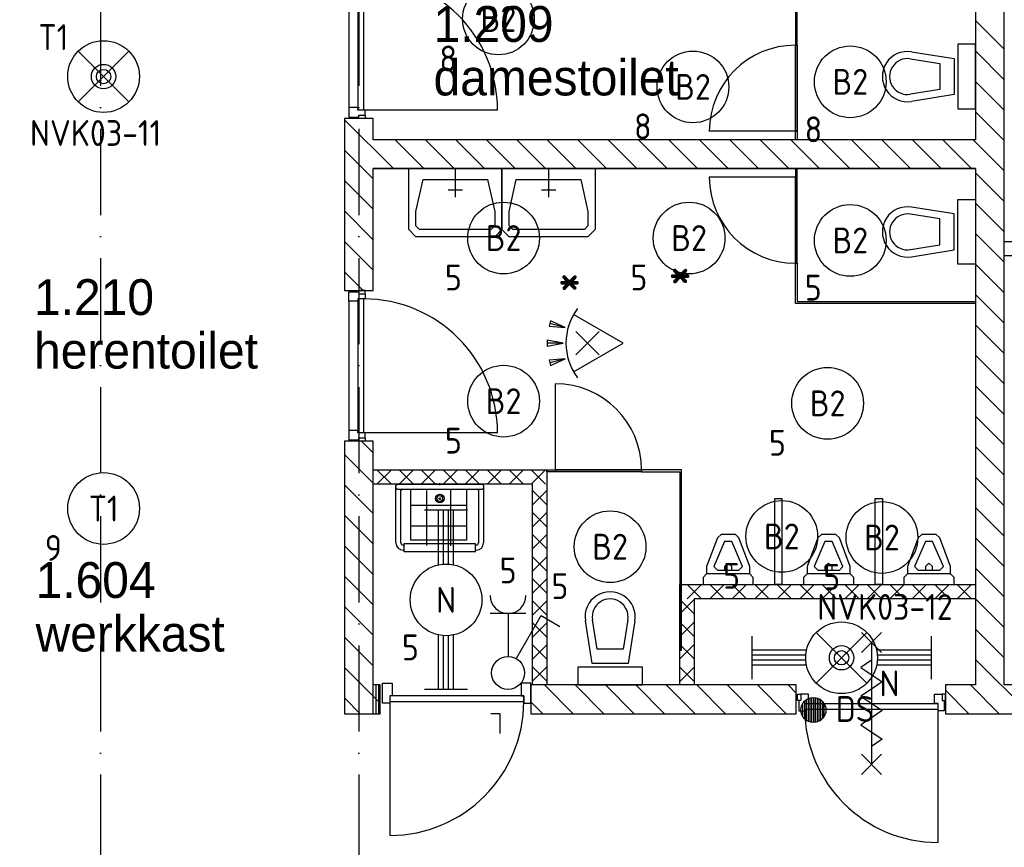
# Model space of a CAD drawing. Header units: millimetres. Extents: x -6587 to 112313, y 244 to 84344.
# Tile 44 of 55: x 65611 to 72475, y 43823 to 49593. Entities that reach past the tile are written whole.
import ezdxf
from ezdxf.enums import TextEntityAlignment as Align

# ---------------------------------------------------------------- set-up
doc = ezdxf.new("R2010")
doc.units = ezdxf.units.MM
doc.header["$LTSCALE"] = 100
doc.linetypes.add('DASHDOT', pattern=[9, 6, -1.5, 0, -1.5])
doc.layers.get('0').update_dxf_attribs({"linetype": 'CONTINUOUS'})
for name, color, linetype in [('AL$1----_MAATVOERING', 7, 'CONTINUOUS'), ('AL$7----_STRAMIEN', 1, 'DASHDOT'), ('AL22----_BINNENWAND', 7, 'CONTINUOUS'), ('AL22----_CAMPINGWANDJE', 1, 'CONTINUOUS'), ('AL28----_KONSTRUKTIE', 3, 'CONTINUOUS'), ('AL32----_BINNENKOZ', 7, 'CONTINUOUS'), ('AL32----_DRAAIR', 7, 'CONTINUOUS'), ('AL32----_DRAAIRICHTING', 1, 'CONTINUOUS'), ('AL65----_BEVEILIGING', 7, 'CONTINUOUS'), ('AL74----_INRSANITAIR', 7, 'CONTINUOUS'), ('ALXA1---_RASTER50', 12, 'CONTINUOUS'), ('ALXA7---_KALKZVUIL', 1, 'CONTINUOUS'), ('ALXAB---_PREFABBETON', 1, 'CONTINUOUS'), ('BOUW', 8, 'CONTINUOUS'), ('EB63101-_ATTRIB', 2, 'CONTINUOUS'), ('EB63102-_ATTRIB', 2, 'CONTINUOUS'), ('EB63501-_ATTRIB', 2, 'CONTINUOUS'), ('EB6521--_ATTRIB', 2, 'CONTINUOUS'), ('EL63101-_LICHT-ARM', 3, 'CONTINUOUS'), ('EL63102-_LICHT-SCH', 3, 'CONTINUOUS'), ('EL63501-_NOODVRL-ARM', 3, 'CONTINUOUS'), ('EL6521--_BEWAKING', 3, 'CONTINUOUS')]:
    doc.layers.add(name, color=color, linetype=linetype)
doc.styles.add('1_8', font='iso', dxfattribs={"width": 0.7, "height": 1.8})
doc.styles.add('BURO-025', font='BUROFONT.shx', dxfattribs={"height": 250})
doc.styles.add('NORATT', font='isocp.shx')
doc.styles.get("Standard").update_dxf_attribs({"font": 'iso.shx'})

# ---------------------------------------------------------------- blocks, each defined once
blk = doc.blocks.new('ES3G00')
blk.add_circle((0, 0), 2.5)
at = {"color": 6, "style": '1_8'}
for tag, flags, p in [('SCHAK', 8, (3.5, 2.75)), ('A_CODE', 8, (0, 0)), ('GROEP', 8, (-3.5, -2.75)), ('KAST', 9, (3.5, -2.75))]:
    blk.add_attdef(tag, text='', height=1.8, dxfattribs=dict(at, flags=flags)).set_placement(p, align=Align.MIDDLE)
blk = doc.blocks.new('ES3G01')
at = {"color": 0}
for p, q in [((-1.768, 1.768), (1.768, -1.768)), ((1.768, 1.768), (-1.768, -1.768))]:
    blk.add_line(p, q, dxfattribs=at)
at = {"color": 6}
blk.add_lwpolyline([(1.768, -1.768), (1.75, -1.75)], dxfattribs=at)
blk.add_circle((0, 0), 2.5)
at = {"color": 0}
for radius in [0.85, 0.5]:
    blk.add_circle((0, 0), radius, dxfattribs=at)
at = {"color": 6, "style": '1_8'}
for tag, flags, p in [('A_CODE', 8, (-3.5, 2.75)), ('SCHAK', 8, (3.5, 2.75)), ('GROEP', 8, (-3.5, -2.75)), ('KAST', 9, (3.5, -2.75))]:
    blk.add_attdef(tag, text='', height=1.8, dxfattribs=dict(at, flags=flags)).set_placement(p, align=Align.MIDDLE)
blk = doc.blocks.new('ES652116')
for p, q in [((-0.813, -0.813), (0.813, 0.813)), ((0.813, -0.813), (-0.813, 0.813)), ((1.557, 1.087), (2.619, 1.372)), ((1.7, 0), (2.8, 0)), ((1.557, -1.087), (2.619, -1.372))]:
    blk.add_line(p, q)
blk.add_lwpolyline([(0.964, 2), (-2.5, 0), (0.964, -2)])
for points in [[(2.671, 1.179), (2.568, 1.565), (1.557, 1.087)], [(2.8, -0.2), (2.8, 0.2), (1.7, 0)], [(2.568, -1.565), (2.671, -1.179), (1.557, -1.087)]]:
    blk.add_lwpolyline(points, close=True)
blk.add_arc((-2.5, 0), 4, 322.81924, 37.18076)
at = {"style": '1_8'}
for tag, flags, p in [('SCHAK', 8, (3, 5.5)), ('KAST', 9, (-3, 0.5)), ('M_CODE', 9, (0, 0)), ('DOEL', 9, (-3, -2)), ('GROEP', 9, (-3, -4.5))]:
    blk.add_attdef(tag, text='', height=1.8, dxfattribs=dict(at, flags=flags)).set_placement(p, align=Align.MIDDLE_CENTER)
at = {"style": '1_8', "flags": 8}
blk.add_attdef('CODE', text='', height=1.8, dxfattribs=at).set_placement((0, 0), align=Align.MIDDLE)
blk = doc.blocks.new('EJ3T20')
at = {"color": 0}
for p, q in [((-6.25, -1.5), (-6.25, 1.5)), ((-6.25, -1.5), (-6.25, 1.5)), ((6.25, -1.5), (6.25, 1.5)), ((6.25, -1.5), (6.25, 1.5)), ((-6.25, 0.525), (-2.444, 0.525)), ((-6.25, 0.525), (-2.444, 0.525)), ((-6.25, 0.175), (-2.494, 0.175)), ((-6.25, 0.175), (-2.494, 0.175)), ((2.444, 0.525), (6.25, 0.525)), ((2.444, 0.525), (6.25, 0.525)), ((2.494, 0.175), (6.25, 0.175)), ((2.494, 0.175), (6.25, 0.175)), ((-6.25, -0.175), (-2.494, -0.175)), ((-6.25, -0.175), (-2.494, -0.175)), ((-6.25, -0.525), (-2.444, -0.525)), ((-6.25, -0.525), (-2.444, -0.525)), ((2.444, -0.525), (6.25, -0.525)), ((2.444, -0.525), (6.25, -0.525)), ((2.494, -0.175), (6.25, -0.175)), ((2.494, -0.175), (6.25, -0.175))]:
    blk.add_line(p, q, dxfattribs=at)
blk.add_circle((0, 0), 2.5, dxfattribs=at)
blk.add_circle((0, 0), 2.5, dxfattribs=at)
at = {"style": 'NORATT', "flags": 9}
blk.add_attdef('GELIJK', text='', height=1.8, dxfattribs=at).set_placement((3.5, 5), align=Align.MIDDLE_CENTER)
at = {"color": 6}
for tag, style, flags, p in [('SCHAK', 'NORATT', 8, (3.5, 2.75)), ('SCHAK', '1_8', 8, (3.5, 2.75)), ('A_CODE', 'NORATT', 8, (0, 0)), ('A_CODE', '1_8', 8, (0, 0)), ('GROEP', 'NORATT', 8, (-3.5, -2.75)), ('GROEP', '1_8', 8, (-3.5, -2.75)), ('KAST', 'NORATT', 9, (3.5, -2.75)), ('KAST', '1_8', 9, (3.5, -2.75))]:
    blk.add_attdef(tag, text='', height=1.8, dxfattribs=dict(at, style=style, flags=flags)).set_placement(p, align=Align.MIDDLE)
blk = doc.blocks.new('ES3W1A---ES3S1')
for p, q in [((1.25, 4.15), (-1.25, 4.15)), ((0, 4.15), (0, 1.15))]:
    blk.add_line(p, q)
blk.add_lwpolyline([(0.575, 0.996), (2.309, 4), (3.608, 3.25)])
blk.add_circle((0, 0), 1.15)
blk.add_arc((0, 5.4), 1.25, 180, 0)
at = {"style": '1_8'}
for tag, flags, p in [('VERMOGEN', 9, (-2.5, 6.65)), ('GROEP', 8, (0, 7.15)), ('KAST', 9, (2.5, 6.65))]:
    blk.add_attdef(tag, text='', height=1.8, rotation=90, dxfattribs=dict(at, flags=flags)).set_placement(p, align=Align.MIDDLE)
at = {"style": '1_8', "width": 0.7, "flags": 8}
for tag, p in [('SCHAK', (2.5, 6.775)), ('TAL', (-2.5, 6.65)), ('DOEL', (-1.5, 2.65))]:
    blk.add_attdef(tag, text='', height=1.8, rotation=90, dxfattribs=at).set_placement(p, align=Align.MIDDLE)
at = {"style": '1_8'}
for tag, flags, p in [('SCHAK', 8, (3, 5.5)), ('KAST', 9, (-3, 0.5)), ('M_CODE', 9, (0, 0)), ('DOEL', 9, (-3, -2)), ('GROEP', 9, (-3, -4.5))]:
    blk.add_attdef(tag, text='', height=1.8, dxfattribs=dict(at, flags=flags)).set_placement(p, align=Align.MIDDLE_CENTER)
blk = doc.blocks.new('EJ3T21')
at = {"color": 0}
for p, q in [((-6.25, -1.5), (-6.25, 1.5)), ((-1.768, 1.768), (1.768, -1.768)), ((1.768, 1.768), (-1.768, -1.768)), ((6.25, -1.5), (6.25, 1.5)), ((-6.25, 0.525), (-2.444, 0.525)), ((-6.25, 0.175), (-2.494, 0.175)), ((2.444, 0.525), (6.25, 0.525)), ((2.494, 0.175), (6.25, 0.175)), ((-6.25, -0.175), (-2.494, -0.175)), ((-6.25, -0.525), (-2.444, -0.525)), ((2.444, -0.525), (6.25, -0.525)), ((2.494, -0.175), (6.25, -0.175))]:
    blk.add_line(p, q, dxfattribs=at)
at = {"color": 6}
blk.add_lwpolyline([(1.768, -1.768), (1.75, -1.75)], dxfattribs=at)
at = {"color": 0}
for radius in [2.5, 0.85, 0.5]:
    blk.add_circle((0, 0), radius, dxfattribs=at)
at = {"color": 6, "style": '1_8'}
for tag, flags, p in [('A_CODE', 8, (-3.5, 2.75)), ('SCHAK', 8, (3.5, 2.75)), ('GROEP', 8, (-3.5, -2.75)), ('KAST', 9, (3.5, -2.75))]:
    blk.add_attdef(tag, text='', height=1.8, dxfattribs=dict(at, flags=flags)).set_placement(p, align=Align.MIDDLE)
blk = doc.blocks.new('ES652102')
for p, q in [((-1, 1.44), (-1, -1.44)), ((-0.75, 1.58), (-0.75, -1.58)), ((-0.5, 1.68), (-0.5, -1.68)), ((-0.25, 1.73), (-0.25, -1.73)), ((0, 1.75), (0, -1.75)), ((0.25, 1.73), (0.25, -1.73)), ((0.5, 1.68), (0.5, -1.68)), ((0.75, 1.58), (0.75, -1.58)), ((1, 1.44), (1, -1.44)), ((-1.5, 0.9), (-1.5, -0.9)), ((-1.25, 1.22), (-1.25, -1.22)), ((1.25, 1.22), (1.25, -1.22)), ((1.5, -0.9), (1.5, 0.9))]:
    blk.add_line(p, q)
blk.add_circle((0, 0), 1.75)
at = {"style": '1_8'}
for tag, p in [('NUMMER', (0, 3.5)), ('CODE', (0, 0))]:
    blk.add_attdef(tag, text='', height=1.8, dxfattribs=at).set_placement(p, align=Align.MIDDLE)
at = {"style": '1_8', "flags": 9}
blk.add_attdef('M_CODE', text='', height=1.8, dxfattribs=at).set_placement((0, 0), align=Align.MIDDLE)

msp = doc.modelspace()

# ---------------------------------------------------------------- linework, layer by layer
at = {"layer": 'AL$1----_MAATVOERING', "color": 8}
for p, q in [((68961.4, 44754.8), (68894.4, 44754.8)), ((68961.4, 44615.8), (68961.4, 44754.8))]:
    msp.add_line(p, q, dxfattribs=at)
at = {"layer": 'AL$7----_STRAMIEN', "color": 1}
for p, q in [((66174.8, 76734.4), (66174.8, 40552.4)), ((67974.8, 76734.4), (67974.8, 7566.2))]:
    msp.add_line(p, q, dxfattribs=at)
at = {"layer": 'AL22----_BINNENWAND', "color": 8}
for p, q in [((72274.8, 51605), (72274.8, 48755)), ((67904.8, 49880), (67904.8, 48980)), ((67967.8, 49897), (67967.8, 48963)), ((68007.8, 49897), (68007.8, 48963)), ((71018.3, 49880), (71018.3, 49415)), ((71031.3, 49415), (71031.3, 49880)), ((71018.3, 49415), (71018.3, 48815)), ((71018.3, 49415), (71031.3, 49415)), ((71018.3, 48815), (71018.3, 49415)), ((71018.3, 49415), (71031.3, 49415)), ((71031.3, 49415), (71031.3, 48815)), ((71827.6, 49369.3), (72124.8, 49321.5)), ((72274.8, 49421.5), (72149.8, 49421.5)), ((72149.8, 49421.5), (72149.8, 48971.5)), ((72274.8, 48971.5), (72274.8, 49421.5)), ((71819.7, 49319.9), (72024.8, 49286.9)), ((72024.8, 49286.9), (72024.8, 49106.1)), ((72124.8, 49321.5), (72124.8, 49071.5)), ((71699.8, 49146.5), (71699.8, 49146.5)), ((72024.8, 49106.1), (71819.7, 49073.1)), ((72124.8, 49071.5), (71827.6, 49023.7)), ((71874.8, 49021.5), (71874.8, 49021.5)), ((67967.8, 48980), (67904.8, 48980)), ((67904.8, 48980), (67904.8, 48913)), ((67967.8, 48963), (67967.8, 48980)), ((68018.8, 48963), (67967.8, 48963)), ((68941.8, 48963), (68007.8, 48963)), ((68018.8, 48928), (68018.8, 48963)), ((72149.8, 48971.5), (72274.8, 48971.5)), ((68074.8, 48905), (67874.8, 48905)), ((67874.8, 48905), (67874.8, 47705)), ((68215.7, 48555), (67874.8, 48895.8)), ((67904.8, 48913), (67974.8, 48913)), ((67974.8, 48913), (67974.8, 48928)), ((67974.8, 48928), (68018.8, 48928)), ((67974.8, 48905), (67974.8, 48928)), ((68018.8, 48905), (67974.8, 48905)), ((68018.8, 48928), (68018.8, 48905)), ((68074.8, 48755), (68074.8, 48905)), ((71018.3, 48815), (70418.3, 48815)), ((71018.3, 48755), (71018.3, 48815)), ((71018.3, 48815), (71031.3, 48815)), ((71031.3, 48815), (71018.3, 48815)), ((71031.3, 48815), (71031.3, 48755)), ((72274.8, 48755), (68074.8, 48755)), ((72274.8, 48755), (68074.8, 48755)), ((68427.8, 48555), (68227.8, 48755)), ((68639.9, 48555), (68439.9, 48755)), ((68852, 48555), (68652, 48755)), ((69064.2, 48555), (68864.2, 48755)), ((69276.3, 48555), (69076.3, 48755)), ((69488.4, 48555), (69288.4, 48755)), ((69700.6, 48555), (69500.6, 48755)), ((69912.7, 48555), (69712.7, 48755)), ((70124.8, 48555), (69924.8, 48755)), ((70337, 48555), (70137, 48755)), ((70549.1, 48555), (70349.1, 48755)), ((70761.2, 48555), (70561.2, 48755)), ((70973.4, 48555), (70773.4, 48755)), ((71185.5, 48555), (70985.5, 48755)), ((71397.6, 48555), (71197.6, 48755)), ((71609.8, 48555), (71409.8, 48755)), ((71821.9, 48555), (71621.9, 48755)), ((72034, 48555), (71834, 48755)), ((72246.2, 48555), (72046.2, 48755)), ((68074.8, 48483.7), (67874.8, 48683.7)), ((72274.8, 48555), (68074.8, 48555)), ((68074.8, 47705), (68074.8, 48555)), ((68074.8, 48555), (72274.8, 48555)), ((68322.5, 48255), (68322.5, 48555)), ((68322.5, 48555), (68972.5, 48555)), ((68647.5, 48555), (68647.5, 48355)), ((68972.5, 48555), (68972.5, 48255)), ((68972.5, 48255), (68972.5, 48555)), ((68972.5, 48555), (69622.5, 48555)), ((69297.5, 48555), (69297.5, 48355)), ((69622.5, 48555), (69622.5, 48255)), ((71018.3, 48555), (71018.3, 48495)), ((71031.3, 48495), (71031.3, 48555)), ((68074.8, 48271.5), (67874.8, 48471.5)), ((68372.5, 48255), (68422.5, 48480)), ((68422.5, 48480), (68872.5, 48480)), ((68872.5, 48480), (68922.5, 48255)), ((69022.5, 48255), (69072.5, 48480)), ((69072.5, 48480), (69522.5, 48480)), ((69522.5, 48480), (69572.5, 48255)), ((71018.3, 48495), (70418.3, 48495)), ((71018.3, 47895), (71018.3, 48495)), ((71031.3, 48495), (71018.3, 48495)), ((71018.3, 48495), (71018.3, 47895)), ((71018.3, 48495), (71031.3, 48495)), ((71031.3, 47895), (71031.3, 48495)), ((68697.5, 48405), (68597.5, 48405)), ((69347.5, 48405), (69247.5, 48405)), ((72149.8, 47888.5), (72149.8, 48338.5)), ((72149.8, 48338.5), (72274.8, 48338.5)), ((72274.8, 48338.5), (72274.8, 47888.5)), ((68074.8, 48059.4), (67874.8, 48259.4)), ((72124.8, 48238.5), (71827.6, 48286.3)), ((71874.8, 48288.5), (71874.8, 48288.5)), ((68322.5, 48130), (68322.5, 48255)), ((68372.5, 48155), (68372.5, 48255)), ((68922.5, 48255), (68922.5, 48155)), ((68972.5, 48255), (68972.5, 48130)), ((68972.5, 48130), (68972.5, 48255)), ((69022.5, 48155), (69022.5, 48255)), ((69572.5, 48255), (69572.5, 48155)), ((69622.5, 48255), (69622.5, 48130)), ((72024.8, 48203.9), (71819.7, 48236.9)), ((72024.8, 48023.1), (72024.8, 48203.9)), ((72124.8, 47988.5), (72124.8, 48238.5)), ((68372.5, 48080), (68322.5, 48130)), ((68397.5, 48130), (68372.5, 48155)), ((68897.5, 48130), (68397.5, 48130)), ((68922.5, 48155), (68897.5, 48130)), ((68972.5, 48130), (68922.5, 48080)), ((69022.5, 48080), (68972.5, 48130)), ((69047.5, 48130), (69022.5, 48155)), ((69547.5, 48130), (69047.5, 48130)), ((69572.5, 48155), (69547.5, 48130)), ((69622.5, 48130), (69572.5, 48080)), ((71699.8, 48163.5), (71699.8, 48163.5)), ((68922.5, 48080), (68372.5, 48080)), ((69572.5, 48080), (69022.5, 48080)), ((68074.8, 47847.3), (67874.8, 48047.3)), ((71819.7, 47990.1), (72024.8, 48023.1)), ((71827.6, 47940.7), (72124.8, 47988.5)), ((72474.8, 48047), (74274.8, 48047)), ((72474.8, 47947), (72474.8, 48047)), ((74274.8, 47947), (72474.8, 47947)), ((71018.3, 47615.5), (71018.3, 47895)), ((71018.3, 47895), (71031.3, 47895)), ((71018.3, 47895), (71031.3, 47895)), ((71031.3, 47895), (71031.3, 47628.5)), ((72274.8, 47888.5), (72149.8, 47888.5)), ((68005, 47705), (67874.8, 47835.1)), ((67874.8, 47705), (68074.8, 47705)), ((67904.8, 47630), (67904.8, 47697)), ((67904.8, 47697), (67974.8, 47697)), ((68018.8, 47647), (67967.8, 47647)), ((67967.8, 47647), (67967.8, 47630)), ((68018.8, 47705), (67974.8, 47705)), ((67974.8, 47705), (67974.8, 47682)), ((67974.8, 47697), (67974.8, 47682)), ((67974.8, 47682), (68018.8, 47682)), ((68018.8, 47682), (68018.8, 47705)), ((68018.8, 47682), (68018.8, 47647)), ((67967.8, 47630), (67904.8, 47630)), ((72274.8, 47615.5), (71018.3, 47615.5)), ((71031.3, 47628.5), (72274.8, 47628.5)), ((72274.8, 47628.5), (72274.8, 47615.5)), ((68074.8, 46355), (68074.8, 46455)), ((68074.8, 46455), (69285.3, 46455)), ((69285.3, 46455), (69285.3, 44955)), ((69185.3, 46355), (68074.8, 46355)), ((69185.3, 44955), (69185.3, 46355)), ((70211.8, 44955), (70211.8, 45655)), ((70211.8, 45655), (72274.8, 45655)), ((72274.8, 45655), (72274.8, 45555)), ((72274.8, 45555), (70311.8, 45555)), ((70311.8, 45555), (70311.8, 44955)), ((69285.3, 44955), (69185.3, 44955)), ((70311.8, 44955), (70211.8, 44955))]:
    msp.add_line(p, q, dxfattribs=at)
for centre, radius, start, end in [((68007.8, 48963), 934, 0, 90), ((71018.3, 48815), 600, 90, 180), ((71799.8, 49196.5), 175, 80.86729, 279.13271), ((71799.8, 49196.5), 125, 80.86729, 279.13271), ((71018.3, 48495), 600, 180, 270), ((71799.8, 48113.5), 175, 80.86729, 279.13271), ((71799.8, 48113.5), 125, 80.86729, 279.13271)]:
    msp.add_arc(centre, radius, start, end, dxfattribs=at)
at = {"layer": 'AL22----_CAMPINGWANDJE', "color": 8}
for p, q in [((69285.3, 46455), (69345.3, 46455)), ((69285.3, 46442), (69285.3, 46455)), ((69345.3, 46442), (69285.3, 46442)), ((69345.3, 46455), (69345.3, 46442)), ((70224.8, 46455), (69945.3, 46455)), ((69945.3, 46455), (69945.3, 46442)), ((69945.3, 46442), (70211.8, 46442)), ((70211.8, 46442), (70211.8, 45198.5)), ((70224.8, 45198.5), (70224.8, 46455)), ((70211.8, 45198.5), (70224.8, 45198.5))]:
    msp.add_line(p, q, dxfattribs=at)
at = {"layer": 'AL28----_KONSTRUKTIE', "color": 8, "linetype": 'Continuous'}
for p, q in [((72474.8, 48555), (72474.8, 51605)), ((72274.8, 48555), (72274.8, 44955)), ((72474.8, 44955), (72474.8, 48555)), ((68074.8, 46655), (67874.8, 46655)), ((67874.8, 46655), (67874.8, 44755)), ((68074.8, 44955), (68074.8, 46655)), ((68124.8, 44955), (68074.8, 44955)), ((68124.8, 44755), (68124.8, 44955)), ((69174.8, 44955), (69174.8, 44755)), ((70474.8, 44955), (69174.8, 44955)), ((71024.8, 44955), (70474.8, 44955)), ((71024.8, 44755), (71024.8, 44955)), ((72274.8, 44955), (72063.9, 44955)), ((72063.9, 44955), (72063.9, 44755)), ((74474.8, 44955), (72474.8, 44955)), ((67874.8, 44755), (68124.8, 44755)), ((69174.8, 44755), (70474.8, 44755)), ((70474.8, 44755), (71024.8, 44755)), ((72063.9, 44755), (72474.8, 44755)), ((72474.8, 44755), (74474.8, 44755))]:
    msp.add_line(p, q, dxfattribs=at)
at = {"layer": 'AL32----_BINNENKOZ', "color": 8}
for p, q in [((67967.8, 47647), (67967.8, 46713)), ((68007.8, 47647), (68007.8, 46713)), ((67967.8, 46730), (67904.8, 46730)), ((67904.8, 46730), (67904.8, 46663)), ((67967.8, 46713), (67967.8, 46730)), ((68018.8, 46713), (67967.8, 46713)), ((67974.8, 46663), (67974.8, 46678)), ((67974.8, 46678), (68018.8, 46678)), ((67974.8, 46655), (67974.8, 46678)), ((68018.8, 46678), (68018.8, 46713)), ((68018.8, 46678), (68018.8, 46655)), ((67904.8, 46663), (67974.8, 46663)), ((68018.8, 46655), (67974.8, 46655)), ((69345.3, 46442), (69345.3, 46455)), ((69345.3, 46455), (69945.3, 46455)), ((69945.3, 46442), (69345.3, 46442)), ((69945.3, 46455), (69945.3, 46442)), ((68140.8, 44829.5), (68140.8, 44968.5)), ((68140.8, 44968.5), (68207.8, 44968.5)), ((68207.8, 44968.5), (68207.8, 44880.5)), ((69174.8, 44968.5), (69107.8, 44968.5)), ((69107.8, 44968.5), (69107.8, 44880.5)), ((69174.8, 44829.5), (69174.8, 44968.5)), ((68190.8, 44829.5), (68140.8, 44829.5)), ((68207.8, 44880.5), (68190.8, 44880.5)), ((68190.8, 44880.5), (68190.8, 44829.5)), ((68190.8, 44880.5), (68190.8, 44840.5)), ((69124.8, 44880.5), (68190.8, 44880.5)), ((68190.8, 44840.5), (69124.8, 44840.5)), ((68190.8, 44840.5), (69124.8, 44840.5)), ((69107.8, 44880.5), (69124.8, 44880.5)), ((69124.8, 44880.5), (69124.8, 44829.5)), ((69124.8, 44840.5), (69124.8, 44880.5)), ((69124.8, 44829.5), (69174.8, 44829.5)), ((71033.9, 44846), (71033.9, 44890)), ((71033.9, 44890), (71056.9, 44890)), ((71056.9, 44846), (71033.9, 44846)), ((71056.9, 44846), (71041.9, 44846)), ((71041.9, 44846), (71041.9, 44776)), ((71108.9, 44890), (71056.9, 44890)), ((71056.9, 44890), (71056.9, 44846)), ((71083.9, 44827), (72013.9, 44827)), ((71083.9, 44776), (71083.9, 44827)), ((71083.9, 44827), (71108.9, 44827)), ((71108.9, 44827), (71108.9, 44890)), ((71988.9, 44827), (71988.9, 44890)), ((71988.9, 44890), (72040.9, 44890)), ((72013.9, 44827), (71988.9, 44827)), ((72013.9, 44776), (72013.9, 44827)), ((72040.9, 44890), (72040.9, 44846)), ((72063.9, 44890), (72040.9, 44890)), ((72040.9, 44846), (72055.9, 44846)), ((72040.9, 44846), (72063.9, 44846)), ((72055.9, 44846), (72055.9, 44776)), ((72063.9, 44846), (72063.9, 44890)), ((71041.9, 44776), (71083.9, 44776)), ((71083.9, 44787), (72013.9, 44787)), ((72013.9, 43857), (72013.9, 44787)), ((72055.9, 44776), (72013.9, 44776))]:
    msp.add_line(p, q, dxfattribs=at)
at = {"layer": 'AL32----_BINNENKOZ', "color": 8, "linetype": 'Continuous'}
msp.add_line((67904.8, 47630), (67904.8, 46730), dxfattribs=at)
at = {"layer": 'AL32----_BINNENKOZ', "color": 8}
msp.add_arc((72013.9, 44787), 930, 180, 270, dxfattribs=at)
at = {"layer": 'AL32----_DRAAIR', "color": 8}
msp.add_line((68941.8, 46713), (68007.8, 46713), dxfattribs=at)
msp.add_arc((68007.8, 46713), 934, 0, 90, dxfattribs=at)
at = {"layer": 'AL32----_DRAAIRICHTING', "color": 8}
for p, q in [((69345.3, 46455), (69345.3, 47055)), ((69945.3, 46455), (69345.3, 46455)), ((68190.8, 44840.5), (68190.8, 43906.5))]:
    msp.add_line(p, q, dxfattribs=at)
for centre, radius, start, end in [((69345.3, 46455), 600, 0, 90), ((68190.8, 44840.5), 934, 270, 0)]:
    msp.add_arc(centre, radius, start, end, dxfattribs=at)
at = {"layer": 'AL65----_BEVEILIGING', "color": 8, "linetype": 'Continuous'}
for p, q in [((71618.9, 45322), (71478.9, 45182)), ((71478.9, 45322), (71618.9, 45182)), ((71548.9, 45252), (71548.9, 44402)), ((71548.9, 45127), (71473.9, 45077)), ((71473.9, 45077), (71623.9, 44977)), ((71623.9, 44977), (71548.9, 44927)), ((71548.9, 44927), (71473.9, 44877)), ((71473.9, 44877), (71623.9, 44777)), ((71623.9, 44777), (71548.9, 44727)), ((71548.9, 44727), (71473.9, 44677)), ((71473.9, 44677), (71623.9, 44577)), ((71623.9, 44577), (71548.9, 44527)), ((71618.9, 44472), (71478.9, 44332)), ((71478.9, 44472), (71618.9, 44332))]:
    msp.add_line(p, q, dxfattribs=at)
at = {"layer": 'AL74----_INRSANITAIR', "color": 8}
for p, q in [((68233.8, 45945), (68233.8, 46345)), ((68243.8, 46355), (68833.8, 46355)), ((68538.8, 46347.7), (68538.8, 46362.3)), ((68538.8, 46347.7), (68538.8, 46362.3)), ((68843.8, 46345), (68843.8, 45945)), ((68243.8, 46320), (68833.8, 46320)), ((68268.8, 45945), (68268.8, 46310)), ((68808.8, 46310), (68808.8, 45945)), ((68529.2, 46255), (68547.7, 46255)), ((68538.8, 46262.9), (68538.8, 46247)), ((70874.8, 45655), (70874.8, 46255)), ((70874.8, 46255), (70924.8, 46255)), ((70924.8, 46255), (70924.8, 45655)), ((71574.8, 45655), (71574.8, 46255)), ((71574.8, 46255), (71624.8, 46255)), ((71624.8, 46255), (71624.8, 45655)), ((68288.8, 45930), (68283.8, 45930)), ((68788.8, 45940), (68288.8, 45940)), ((68288.8, 45940), (68288.8, 45885)), ((68788.8, 45885), (68788.8, 45940)), ((68793.8, 45930), (68788.8, 45930)), ((68288.8, 45895), (68283.8, 45895)), ((68288.8, 45885), (68788.8, 45885)), ((68793.8, 45895), (68788.8, 45895)), ((70924.8, 45655), (70874.8, 45655)), ((71624.8, 45655), (71574.8, 45655))]:
    msp.add_line(p, q, dxfattribs=at)
at = {"layer": 'AL74----_INRSANITAIR', "color": 8, "linetype": 'Continuous'}
for p, q in [((68337.3, 45964.1), (68337.3, 46314.2)), ((68445.9, 46310.9), (68445.9, 45928.5)), ((68615.1, 46314.2), (68615.1, 45925.2)), ((68725.3, 46315.8), (68725.3, 45964.1)), ((68725.3, 46205.6), (68337.3, 46205.6)), ((68725.3, 46063), (68337.3, 46063)), ((70499.8, 46005), (70474.8, 45980)), ((70599.8, 46005), (70499.8, 46005)), ((70499.8, 46005), (70499.8, 46005)), ((70624.8, 45980), (70599.8, 46005)), ((71199.8, 46005), (71174.8, 45980)), ((71299.8, 46005), (71199.8, 46005)), ((71199.8, 46005), (71199.8, 46005)), ((71324.8, 45980), (71299.8, 46005)), ((71899.8, 46005), (71874.8, 45980)), ((71999.8, 46005), (71899.8, 46005)), ((71899.8, 46005), (71899.8, 46005)), ((72024.8, 45980), (71999.8, 46005)), ((68725.3, 45964.1), (68337.3, 45964.1)), ((70474.8, 45980), (70399.8, 45780)), ((70524.8, 45955), (70449.8, 45780)), ((70574.8, 45955), (70524.8, 45955)), ((70649.8, 45780), (70574.8, 45955)), ((70699.8, 45780), (70624.8, 45980)), ((70624.8, 45980), (70624.8, 45980)), ((71174.8, 45980), (71099.8, 45780)), ((71224.8, 45955), (71149.8, 45780)), ((71274.8, 45955), (71224.8, 45955)), ((71349.8, 45780), (71274.8, 45955)), ((71399.8, 45780), (71324.8, 45980)), ((71324.8, 45980), (71324.8, 45980)), ((71874.8, 45980), (71799.8, 45780)), ((71924.8, 45955), (71849.8, 45780)), ((71974.8, 45955), (71924.8, 45955)), ((72049.8, 45780), (71974.8, 45955)), ((72099.8, 45780), (72024.8, 45980)), ((72024.8, 45980), (72024.8, 45980)), ((70549.8, 45805), (70524.8, 45780)), ((70574.8, 45780), (70549.8, 45805)), ((71249.8, 45805), (71224.8, 45780)), ((71274.8, 45780), (71249.8, 45805)), ((71949.8, 45805), (71924.8, 45780)), ((71974.8, 45780), (71949.8, 45805)), ((70399.8, 45730), (70374.8, 45705)), ((70399.8, 45780), (70399.8, 45730)), ((70699.8, 45730), (70399.8, 45730)), ((70449.8, 45780), (70474.8, 45755)), ((70474.8, 45755), (70624.8, 45755)), ((70524.8, 45780), (70524.8, 45755)), ((70574.8, 45755), (70574.8, 45780)), ((70624.8, 45755), (70649.8, 45780)), ((70649.8, 45780), (70649.8, 45780)), ((70699.8, 45730), (70699.8, 45780)), ((70724.8, 45705), (70699.8, 45730)), ((70699.8, 45730), (70699.8, 45730)), ((71099.8, 45730), (71074.8, 45705)), ((71099.8, 45780), (71099.8, 45730)), ((71399.8, 45730), (71099.8, 45730)), ((71149.8, 45780), (71174.8, 45755)), ((71174.8, 45755), (71324.8, 45755)), ((71224.8, 45780), (71224.8, 45755)), ((71274.8, 45755), (71274.8, 45780)), ((71324.8, 45755), (71349.8, 45780)), ((71349.8, 45780), (71349.8, 45780)), ((71399.8, 45730), (71399.8, 45780)), ((71424.8, 45705), (71399.8, 45730)), ((71399.8, 45730), (71399.8, 45730)), ((71799.8, 45730), (71774.8, 45705)), ((71799.8, 45780), (71799.8, 45730)), ((72099.8, 45730), (71799.8, 45730)), ((71849.8, 45780), (71874.8, 45755)), ((71874.8, 45755), (72024.8, 45755)), ((71924.8, 45780), (71924.8, 45755)), ((71974.8, 45755), (71974.8, 45780)), ((72024.8, 45755), (72049.8, 45780)), ((72049.8, 45780), (72049.8, 45780)), ((72099.8, 45730), (72099.8, 45780)), ((72124.8, 45705), (72099.8, 45730)), ((72099.8, 45730), (72099.8, 45730)), ((70374.8, 45705), (70374.8, 45655)), ((70374.8, 45655), (70724.8, 45655)), ((70724.8, 45655), (70724.8, 45705)), ((71074.8, 45705), (71074.8, 45655)), ((71074.8, 45655), (71424.8, 45655)), ((71424.8, 45655), (71424.8, 45705)), ((71774.8, 45705), (71774.8, 45655)), ((71774.8, 45655), (72124.8, 45655)), ((72124.8, 45655), (72124.8, 45705)), ((69676.8, 45530), (69676.8, 45530)), ((69601.8, 45105), (69554.1, 45402.2)), ((69636.4, 45205), (69603.4, 45410.1)), ((69850.2, 45410.1), (69817.3, 45205)), ((69899.6, 45402.2), (69851.8, 45105)), ((69551.8, 45355), (69551.8, 45355)), ((69817.3, 45205), (69636.4, 45205)), ((69851.8, 45105), (69601.8, 45105)), ((69951.8, 45080), (69501.8, 45080)), ((69501.8, 45080), (69501.8, 44955)), ((69951.8, 44955), (69951.8, 45080)), ((69501.8, 44955), (69951.8, 44955))]:
    msp.add_line(p, q, dxfattribs=at)
at = {"layer": 'AL74----_INRSANITAIR', "color": 8}
for radius in [30, 20]:
    msp.add_circle((68538.8, 46255), radius, dxfattribs=at)
for centre, radius, start, end in [((68243.8, 46345), 10, 90, 180), ((68833.8, 46345), 10, 0, 90), ((68243.8, 46330), 10, 180, 270), ((68278.8, 46310), 10, 90, 180), ((68798.8, 46310), 10, 0, 90), ((68833.8, 46330), 10, 270, 0), ((68283.8, 45945), 50, 180, 270), ((68283.8, 45945), 15, 180, 270), ((68793.8, 45945), 50, 270, 0), ((68793.8, 45945), 15, 270, 0)]:
    msp.add_arc(centre, radius, start, end, dxfattribs=at)
at = {"layer": 'AL74----_INRSANITAIR', "color": 8, "linetype": 'Continuous'}
for radius in [175, 125]:
    msp.add_arc((69726.8, 45430), radius, 350.86729, 189.13271, dxfattribs=at)
at = {"layer": 'ALXA1---_RASTER50', "color": 8}
for p, q in [((68074.8, 44755), (68074.8, 44955)), ((68094.8, 44755), (68094.8, 44955)), ((68114.8, 44755), (68114.8, 44955))]:
    msp.add_line(p, q, dxfattribs=at)
at = {"layer": 'ALXA7---_KALKZVUIL', "color": 8}
for p, q in [((68101.6, 46355), (68201.6, 46455)), ((68201.6, 46355), (68101.6, 46455)), ((68255.2, 46355), (68355.2, 46455)), ((68355.2, 46355), (68255.2, 46455)), ((68408.7, 46355), (68508.7, 46455)), ((68508.7, 46355), (68408.7, 46455)), ((68562.3, 46355), (68662.3, 46455)), ((68662.3, 46355), (68562.3, 46455)), ((68715.9, 46355), (68815.9, 46455)), ((68815.9, 46355), (68715.9, 46455)), ((68869.4, 46355), (68969.4, 46455)), ((68969.4, 46355), (68869.4, 46455)), ((69023, 46355), (69123, 46455)), ((69123, 46355), (69023, 46455)), ((69176.5, 46355), (69276.5, 46455)), ((69276.5, 46355), (69176.5, 46455)), ((69185.3, 46310.2), (69285.3, 46210.2)), ((69185.3, 46210.2), (69285.3, 46310.2)), ((69185.3, 46156.7), (69285.3, 46056.7)), ((69185.3, 46056.7), (69285.3, 46156.7)), ((69185.3, 46003.1), (69285.3, 45903.1)), ((69185.3, 45903.1), (69285.3, 46003.1)), ((69185.3, 45849.6), (69285.3, 45749.6)), ((69185.3, 45749.6), (69285.3, 45849.6)), ((69185.3, 45696), (69285.3, 45596)), ((69185.3, 45596), (69285.3, 45696)), ((70364.5, 45655), (70264.5, 45555)), ((70264.5, 45655), (70364.5, 45555)), ((70521.3, 45655), (70421.3, 45555)), ((70421.3, 45655), (70521.3, 45555)), ((70678.2, 45655), (70578.2, 45555)), ((70578.2, 45655), (70678.2, 45555)), ((70835, 45655), (70735, 45555)), ((70735, 45655), (70835, 45555)), ((70991.8, 45655), (70891.8, 45555)), ((70891.8, 45655), (70991.8, 45555)), ((71148.6, 45655), (71048.6, 45555)), ((71048.6, 45655), (71148.6, 45555)), ((71305.5, 45655), (71205.5, 45555)), ((71205.5, 45655), (71305.5, 45555)), ((71462.3, 45655), (71362.3, 45555)), ((71362.3, 45655), (71462.3, 45555)), ((71619.1, 45655), (71519.1, 45555)), ((71519.1, 45655), (71619.1, 45555)), ((71775.9, 45655), (71675.9, 45555)), ((71675.9, 45655), (71775.9, 45555)), ((71932.8, 45655), (71832.8, 45555)), ((71832.8, 45655), (71932.8, 45555)), ((72089.6, 45655), (71989.6, 45555)), ((71989.6, 45655), (72089.6, 45555)), ((72246.4, 45655), (72146.4, 45555)), ((72146.4, 45655), (72246.4, 45555)), ((69185.3, 45542.4), (69285.3, 45442.4)), ((69185.3, 45442.4), (69285.3, 45542.4)), ((70211.8, 45550.8), (70311.8, 45450.8)), ((70211.8, 45450.8), (70311.8, 45550.8)), ((69185.3, 45388.9), (69285.3, 45288.9)), ((69185.3, 45288.9), (69285.3, 45388.9)), ((70211.8, 45394), (70311.8, 45294)), ((70211.8, 45294), (70311.8, 45394)), ((69185.3, 45235.3), (69285.3, 45135.3)), ((69185.3, 45135.3), (69285.3, 45235.3)), ((70211.8, 45237.2), (70311.8, 45137.2)), ((70211.8, 45137.2), (70311.8, 45237.2)), ((69185.3, 45081.8), (69285.3, 44981.8)), ((69185.3, 44981.8), (69285.3, 45081.8)), ((70211.8, 45080.3), (70311.8, 44980.3)), ((70211.8, 44980.3), (70311.8, 45080.3))]:
    msp.add_line(p, q, dxfattribs=at)
at = {"layer": 'ALXAB---_PREFABBETON', "color": 8}
for p, q in [((72474.8, 49387), (72274.8, 49587)), ((72474.8, 49174.8), (72274.8, 49374.8)), ((72474.8, 48962.7), (72274.8, 49162.7)), ((72474.8, 48750.6), (72274.8, 48950.6)), ((72474.8, 48538.4), (72258.3, 48755)), ((72474.8, 48326.3), (72274.8, 48526.3)), ((72474.8, 48114.2), (72274.8, 48314.2)), ((72474.8, 47902), (72274.8, 48102)), ((72474.8, 47689.9), (72274.8, 47889.9)), ((72474.8, 47477.8), (72274.8, 47677.8)), ((72474.8, 47265.7), (72274.8, 47465.7)), ((72474.8, 47053.5), (72274.8, 47253.5)), ((72474.8, 46841.4), (72274.8, 47041.4)), ((72474.8, 46629.3), (72274.8, 46829.3)), ((68074.8, 46574.5), (67994.3, 46655)), ((72474.8, 46417.1), (72274.8, 46617.1)), ((68074.8, 46362.3), (67874.8, 46562.3)), ((72474.8, 46205), (72274.8, 46405)), ((68074.8, 46150.2), (67874.8, 46350.2)), ((68074.8, 45938.1), (67874.8, 46138.1)), ((72474.8, 45992.9), (72274.8, 46192.9)), ((68074.8, 45726), (67874.8, 45926)), ((72474.8, 45780.7), (72274.8, 45980.7)), ((72474.8, 45568.6), (72274.8, 45768.6)), ((68074.8, 45513.8), (67874.8, 45713.8)), ((72474.8, 45356.5), (72274.8, 45556.5)), ((68074.8, 45301.7), (67874.8, 45501.7)), ((72474.8, 45144.3), (72274.8, 45344.3)), ((68074.8, 45089.6), (67874.8, 45289.6)), ((72652, 44755), (72274.8, 45132.2)), ((68124.8, 44827.4), (67874.8, 45077.4)), ((69470.1, 44755), (69270.1, 44955)), ((69682.2, 44755), (69482.2, 44955)), ((69894.3, 44755), (69694.3, 44955)), ((70106.5, 44755), (69906.5, 44955)), ((70318.6, 44755), (70118.6, 44955)), ((70530.7, 44755), (70330.7, 44955)), ((70742.9, 44755), (70542.9, 44955)), ((70955, 44755), (70755, 44955)), ((71024.8, 44897.3), (70967.1, 44955)), ((72227.8, 44755), (72063.9, 44918.8)), ((72439.9, 44755), (72239.9, 44955)), ((67985.1, 44755), (67874.8, 44865.3)), ((69257.9, 44755), (69174.8, 44838.1))]:
    msp.add_line(p, q, dxfattribs=at)

# ---------------------------------------------------------------- block references
at = {"layer": 'EL63101-_LICHT-ARM'}
ref = msp.add_blockref('ES3G00', (68948, 49598, 2600), dxfattribs=dict(at, xscale=100, yscale=100, zscale=100))
ref.add_attrib('A_CODE', 'B2', dxfattribs={"layer": 'EB63101-_ATTRIB', "color": 1, "height": 180, "style": '1_8', "flags": 8}).set_placement((68948, 49598, 2600), align=Align.MIDDLE)
ref.add_attrib('GROEP', '8', dxfattribs={"layer": 'EB63101-_ATTRIB', "color": 1, "height": 180, "style": '1_8', "flags": 8}).set_placement((68598, 49323, 2600), align=Align.MIDDLE)
ref = msp.add_blockref('ES3G00', (70304.5, 49124.4, 2600), dxfattribs=dict(at, xscale=100, yscale=100, zscale=100))
ref.add_attrib('A_CODE', 'B2', dxfattribs={"layer": 'EB63101-_ATTRIB', "color": 1, "height": 180, "style": '1_8', "flags": 8}).set_placement((70304.5, 49124.4, 2600), align=Align.MIDDLE)
ref.add_attrib('GROEP', '8', dxfattribs={"layer": 'EB63101-_ATTRIB', "color": 1, "height": 180, "style": '1_8', "flags": 8}).set_placement((69954.5, 48849.4, 2600), align=Align.MIDDLE)
ref = msp.add_blockref('ES3G00', (71401.3, 49160, 2600), dxfattribs=dict(at, xscale=100, yscale=100, zscale=100))
ref.add_attrib('A_CODE', 'B2', dxfattribs={"layer": 'EB63101-_ATTRIB', "color": 1, "height": 180, "style": '1_8', "flags": 8}).set_placement((71401.3, 49160, 2600), align=Align.MIDDLE)
ref.add_attrib('GROEP', '8', dxfattribs={"layer": 'EB63101-_ATTRIB', "color": 1, "height": 180, "style": '1_8', "flags": 8}).set_placement((71144, 48828.9, 2600), align=Align.MIDDLE)
ref = msp.add_blockref('ES3G00', (68984.1, 48070.9, 3500), dxfattribs=dict(at, xscale=100, yscale=100, zscale=100))
ref.add_attrib('A_CODE', 'B2', dxfattribs={"layer": 'EB63101-_ATTRIB', "color": 1, "height": 180, "style": '1_8', "flags": 8}).set_placement((68984.1, 48070.9, 3500), align=Align.MIDDLE)
ref.add_attrib('GROEP', '5', dxfattribs={"layer": 'EB63101-_ATTRIB', "color": 1, "height": 180, "style": '1_8', "flags": 8}).set_placement((68634.1, 47795.9, 3500), align=Align.MIDDLE)
ref = msp.add_blockref('ES3G00', (70277.4, 48070.9, 2600), dxfattribs=dict(at, xscale=100, yscale=100, zscale=100))
ref.add_attrib('A_CODE', 'B2', dxfattribs={"layer": 'EB63101-_ATTRIB', "color": 1, "height": 180, "style": '1_8', "flags": 8}).set_placement((70277.4, 48070.9, 2600), align=Align.MIDDLE)
ref.add_attrib('GROEP', '5', dxfattribs={"layer": 'EB63101-_ATTRIB', "color": 1, "height": 180, "style": '1_8', "flags": 8}).set_placement((69927.4, 47795.9, 2600), align=Align.MIDDLE)
ref = msp.add_blockref('ES3G00', (71401.3, 48054, 2600), dxfattribs=dict(at, xscale=100, yscale=100, zscale=100))
ref.add_attrib('A_CODE', 'B2', dxfattribs={"layer": 'EB63101-_ATTRIB', "color": 1, "height": 180, "style": '1_8', "flags": 8}).set_placement((71401.3, 48054, 2600), align=Align.MIDDLE)
ref.add_attrib('GROEP', '5', dxfattribs={"layer": 'EB63101-_ATTRIB', "color": 1, "height": 180, "style": '1_8', "flags": 8}).set_placement((71142.8, 47725, 2600), align=Align.MIDDLE)
ref = msp.add_blockref('ES3G00', (68984.1, 46933.5, 3500), dxfattribs=dict(at, xscale=100, yscale=100, zscale=100))
ref.add_attrib('A_CODE', 'B2', dxfattribs={"layer": 'EB63101-_ATTRIB', "color": 1, "height": 180, "style": '1_8', "flags": 8}).set_placement((68984.1, 46933.5, 3500), align=Align.MIDDLE)
ref.add_attrib('GROEP', '5', dxfattribs={"layer": 'EB63101-_ATTRIB', "color": 1, "height": 180, "style": '1_8', "flags": 8}).set_placement((68634.1, 46658.5, 3500), align=Align.MIDDLE)
ref = msp.add_blockref('ES3G00', (71243.1, 46918.6, 2600), dxfattribs=dict(at, xscale=100, yscale=100, zscale=100))
ref.add_attrib('A_CODE', 'B2', dxfattribs={"layer": 'EB63101-_ATTRIB', "color": 1, "height": 180, "style": '1_8', "flags": 8}).set_placement((71243.1, 46918.6, 2600), align=Align.MIDDLE)
ref.add_attrib('GROEP', '5', dxfattribs={"layer": 'EB63101-_ATTRIB', "color": 1, "height": 180, "style": '1_8', "flags": 8}).set_placement((70893.1, 46643.6, 2600), align=Align.MIDDLE)
ref = msp.add_blockref('ES3G00', (66195.8, 46185.4, 2600), dxfattribs=dict(at, xscale=100, yscale=100, zscale=100))
ref.add_attrib('A_CODE', 'T1', dxfattribs={"layer": 'EB63101-_ATTRIB', "color": 1, "height": 180, "style": '1_8', "flags": 8}).set_placement((66195.8, 46185.4, 2600), align=Align.MIDDLE)
ref.add_attrib('GROEP', '9', dxfattribs={"layer": 'EB63101-_ATTRIB', "color": 1, "height": 180, "style": '1_8', "flags": 8}).set_placement((65845.8, 45910.4, 2600), align=Align.MIDDLE)
ref = msp.add_blockref('ES3G00', (70923.6, 45990.7, 2600), dxfattribs=dict(at, xscale=100, yscale=100, zscale=100))
ref.add_attrib('A_CODE', 'B2', dxfattribs={"layer": 'EB63101-_ATTRIB', "color": 1, "height": 180, "style": '1_8', "flags": 8}).set_placement((70923.6, 45990.7, 2600), align=Align.MIDDLE)
ref.add_attrib('GROEP', '5', dxfattribs={"layer": 'EB63101-_ATTRIB', "color": 1, "height": 180, "style": '1_8', "flags": 8}).set_placement((70573.6, 45715.7, 2600), align=Align.MIDDLE)
ref = msp.add_blockref('ES3G00', (71621.9, 45983.3, 2600), dxfattribs=dict(at, xscale=100, yscale=100, zscale=100))
ref.add_attrib('A_CODE', 'B2', dxfattribs={"layer": 'EB63101-_ATTRIB', "color": 1, "height": 180, "style": '1_8', "flags": 8}).set_placement((71621.9, 45983.3, 2600), align=Align.MIDDLE)
ref.add_attrib('GROEP', '5', dxfattribs={"layer": 'EB63101-_ATTRIB', "color": 1, "height": 180, "style": '1_8', "flags": 8}).set_placement((71271.9, 45708.3, 2600), align=Align.MIDDLE)
ref = msp.add_blockref('EJ3T20', (68583.2, 45548.5), dxfattribs=dict(at, xscale=100, yscale=100, zscale=100, rotation=90))
ref.add_attrib('A_CODE', 'N', dxfattribs={"layer": 'EB63101-_ATTRIB', "color": 1, "height": 180, "style": '1_8', "flags": 8}).set_placement((68583.2, 45548.5), align=Align.MIDDLE)
ref.add_attrib('GROEP', '5', dxfattribs={"layer": 'EB63101-_ATTRIB', "color": 1, "height": 180, "style": '1_8', "flags": 8}).set_placement((68334.1, 45217.1), align=Align.MIDDLE)
ref = msp.add_blockref('ES3G00', (69726.6, 45919.1, 2600), dxfattribs=dict(at, xscale=100, yscale=100, zscale=100))
ref.add_attrib('A_CODE', 'B2', dxfattribs={"layer": 'EB63101-_ATTRIB', "color": 1, "height": 180, "style": '1_8', "flags": 8}).set_placement((69726.6, 45919.1, 2600), align=Align.MIDDLE)
ref.add_attrib('GROEP', '5', dxfattribs={"layer": 'EB63101-_ATTRIB', "color": 1, "height": 180, "style": '1_8', "flags": 8}).set_placement((69376.6, 45644.1, 2600), align=Align.MIDDLE)
at = {"layer": 'EL63102-_LICHT-SCH', "xscale": 100, "yscale": 100, "zscale": 100, "rotation": 180}
msp.add_blockref('ES652116', (69568.8, 47338, 2600), dxfattribs=at)
at = {"layer": 'EL63102-_LICHT-SCH'}
ref = msp.add_blockref('ES3W1A---ES3S1', (69015.3, 45038.8), dxfattribs=dict(at, xscale=100, yscale=100, zscale=100))
ref.add_attrib('GROEP', '5', dxfattribs={"layer": 'EB63102-_ATTRIB', "color": 1, "height": 180, "style": '1_8', "flags": 8}).set_placement((69015.3, 45753.8), align=Align.MIDDLE)
at = {"layer": 'EL63501-_NOODVRL-ARM'}
ref = msp.add_blockref('ES3G01', (66195.2, 49196.6, 2600), dxfattribs=dict(at, xscale=100, yscale=100, zscale=100))
ref.add_attrib('A_CODE', 'T1', dxfattribs={"layer": 'EB63501-_ATTRIB', "color": 1, "height": 180, "style": '1_8', "flags": 8}).set_placement((65845.2, 49471.6, 2600), align=Align.MIDDLE)
ref.add_attrib('GROEP', 'NVK03-11', dxfattribs={"layer": 'EB63501-_ATTRIB', "color": 1, "height": 180, "style": '1_8', "flags": 8}).set_placement((66139.7, 48803.3, 2600), align=Align.MIDDLE)
ref = msp.add_blockref('EJ3T21', (71340.1, 45144.6), dxfattribs=dict(at, xscale=100, yscale=100, zscale=100, rotation=180))
ref.add_attrib('A_CODE', 'N', dxfattribs={"layer": 'EB63501-_ATTRIB', "color": 1, "height": 180, "style": '1_8', "flags": 8}).set_placement((71674.5, 44966.3), align=Align.MIDDLE)
ref.add_attrib('GROEP', 'NVK03-12', dxfattribs={"layer": 'EB63501-_ATTRIB', "color": 1, "height": 180, "style": '1_8', "flags": 8}).set_placement((71642.6, 45499.2), align=Align.MIDDLE)
at = {"layer": 'EL6521--_BEWAKING'}
ref = msp.add_blockref('ES652102', (71144.1, 44780.8), dxfattribs=dict(at, xscale=50, yscale=50, zscale=50))
ref.add_attrib('CODE', 'DS', dxfattribs={"layer": 'EB6521--_ATTRIB', "color": 1, "height": 180, "style": '1_8'}).set_placement((71433.2, 44787.8), align=Align.MIDDLE)

# ---------------------------------------------------------------- texts
at = {"layer": 'AL22----_BINNENWAND', "color": 8}
for p in [(70132.5, 47699.4), (69361.3, 47653.5)]:
    msp.add_text('*', height=270, dxfattribs=at).set_placement(p)
at = {"layer": 'BOUW', "style": 'BURO-025'}
for s, p in [('1.209', (68495.7, 49438)), ('damestoilet', (68495.7, 49065)), ('1.210', (65710.7, 47534)), ('herentoilet', (65710.7, 47160.9)), ('1.604', (65721.4, 45561.6)), ('werkkast', (65721.4, 45188.5))]:
    msp.add_text(s, height=250, dxfattribs=at).set_placement(p)

doc.saveas('drawing.dxf')
